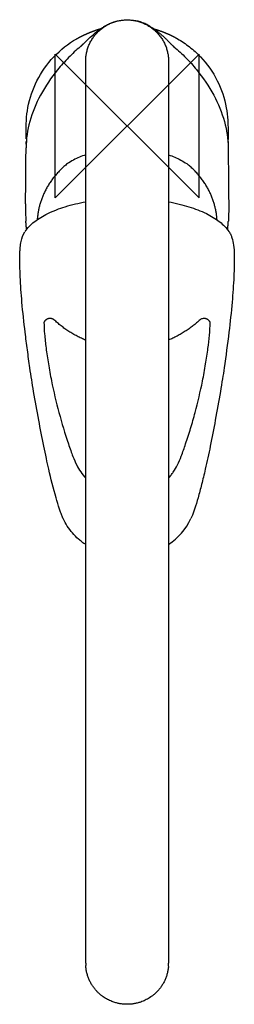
# Model space of a CAD drawing. Header units: millimetres. Extents: x -30 to 30, y -244 to 30.
import ezdxf

# ---------------------------------------------------------------- set-up
doc = ezdxf.new("R2010")
doc.units = ezdxf.units.MM
doc.header["$MEASUREMENT"] = 0
doc.layers.add('ORIGIN', color=6, linetype='Continuous')
doc.layers.add('PLANNING', color=1, linetype='Continuous')

# ---------------------------------------------------------------- blocks, each defined once
blk = doc.blocks.new('8011-0000_T')
at = {"layer": 'ORIGIN'}
for p, q in [((20, 20), (-20, -20)), ((-20, -20), (-20, 20)), ((-20, 20), (20, -20)), ((20, -20), (20, 20))]:
    blk.add_line(p, q, dxfattribs=at)
at = {"layer": 'PLANNING'}
for p, q in [((17.87, -108.94), (17.71, -109.31)), ((-11.5, -233.08), (-11.5, -231.13)), ((11.5, -231.13), (11.5, -233.08))]:
    blk.add_line(p, q, dxfattribs=at)
for centre, radius, start, end in [((2.01, -102.06), 17.29, 303.2705, 335.2288), ((-0.15, -233.08), 11.35, 180, 183.2681), ((0.15, -233.08), 11.35, 355.7302, 359.9999)]:
    blk.add_arc(centre, radius, start, end, dxfattribs=at)
blk.add_rational_spline([(-11.5, 18), (-11.5, 29.5), (0, 29.5), (11.5, 29.5), (11.5, 18)], [1, 0.707106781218, 1, 0.707106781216, 1], degree=2, knots=[0, 0, 0, 18.064158, 18.064158, 36.128315, 36.128315, 36.128315], dxfattribs=at)
for points, degree in [([(-6.85, 27.35), (-6.83, 27.37), (-6.79, 27.39), (-6.77, 27.41)], 3), ([(-1.77, 29.37), (-0.52, 29.55), (0.54, 29.55), (1.77, 29.37)], 3), ([(-13.98, 24.25), (-13.27, 24.66), (-12.55, 25.04), (-11.82, 25.41), (-11.07, 25.74), (-10.31, 26.06), (-9.54, 26.35), (-8.78, 26.61), (-8.02, 26.86), (-7.27, 27.08)], 9), ([(-12.02, 22.96), (-10.74, 24.29), (-8.4, 26.36), (-6.85, 27.35)], 3), ([(7.31, 27.05), (8.06, 26.83), (8.82, 26.59), (9.58, 26.33), (10.34, 26.04), (11.1, 25.73), (11.84, 25.39), (12.56, 25.04), (13.28, 24.66), (13.98, 24.25)], 9), ([(11.11, 23.88), (11.37, 23.61), (11.84, 23.14), (12.1, 22.87)], 3), ([(-11.5, -231.13), (-11.5, -106.56), (-11.5, 18)], 2), ([(11.5, 18), (11.5, -106.56), (11.5, -231.13)], 2), ([(-28.2, -21.74), (-28.21, -23.03), (-28.18, -25.28), (-28.1, -26.56)], 3), ([(28.21, -22.32), (28.22, -23.45), (28.17, -25.43), (28.1, -26.56)], 3), ([(-20.31, -53.95), (-20.32, -53.95), (-20.34, -53.93), (-20.36, -53.92)], 3)]:
    blk.add_open_spline(points, degree=degree, dxfattribs=at)
for points, knots in [([(-6.77, 27.41), (-6.55, 27.55), (-6.11, 27.82), (-5.3, 28.28), (-3.9, 28.92), (-2.64, 29.25), (-1.77, 29.37)], [0, 0, 0, 0, 0.794697, 1.543817, 2.7856, 5.419866, 5.419866, 5.419866, 5.419866]), ([(6.77, 27.41), (6.55, 27.55), (6.11, 27.82), (5.3, 28.28), (3.9, 28.92), (2.64, 29.25), (1.77, 29.37)], [0, 0, 0, 0, 0.794697, 1.543817, 2.7856, 5.419866, 5.419866, 5.419866, 5.419866]), ([(-13.01, 22.03), (-14.13, 21.08), (-16.33, 19.03), (-20.23, 14.68), (-24.19, 8.86), (-27.27, 1.47), (-28.04, -3.63), (-28.06, -6.1)], [0, 0, 0, 0, 4.420109, 8.98751, 17.509096, 25.451173, 32.861387, 32.861387, 32.861387, 32.861387]), ([(-28.03, -3.65), (-28.03, -2.82), (-28.02, -1.56), (-28.01, 0.19), (-27.95, 2.28), (-27.43, 6.55), (-25.33, 12.81), (-20.65, 19.49), (-16.33, 22.89), (-13.98, 24.25)], [0, 0, 0, 0, 2.488761, 3.794131, 5.23606, 8.771139, 16.670259, 24.83473, 32.987989, 32.987989, 32.987989, 32.987989]), ([(13.01, 22.03), (14.16, 21.05), (16.35, 19.01), (20.25, 14.65), (24.19, 8.86), (27.27, 1.45), (28.04, -3.64), (28.06, -6.1)], [0, 0, 0, 0, 4.542727, 8.953506, 17.543, 25.462891, 32.861364, 32.861364, 32.861364, 32.861364]), ([(13.98, 24.25), (15.15, 23.58), (17.4, 22.05), (21.43, 18.38), (25.33, 12.8), (27.44, 6.53), (27.95, 2.25), (28.01, 0.13), (28.02, -1.65), (28.03, -2.95), (28.03, -3.8)], [0, 0, 0, 0, 4.047543, 8.1374, 16.317591, 24.247986, 27.794147, 29.232783, 30.585542, 33.133592, 33.133592, 33.133592, 33.133592]), ([(-11.5, -8.06), (-12.68, -8.46), (-13.81, -8.95), (-15.46, -9.82), (-16.02, -10.15), (-16.56, -10.5)], [0.8227006, 0.8227006, 0.8227006, 0.8227006, 0.9488594, 0.9488594, 1.0162772, 1.0162772, 1.0162772, 1.0162772]), ([(11.5, -8.06), (12.67, -8.46), (13.8, -8.94), (15.46, -9.82), (16.02, -10.15), (16.56, -10.5)], [4.2989785, 4.2989785, 4.2989785, 4.2989785, 4.4247626, 4.4247626, 4.4922939, 4.4922939, 4.4922939, 4.4922939]), ([(-28.28, -29.36), (-27.96, -28.88), (-27.19, -27.93), (-25.18, -26.13), (-21.85, -24.16), (-17.01, -22.33), (-13.42, -21.47), (-11.5, -21.12)], [0, 0, 0, 0, 1.741652, 3.650164, 8.068777, 13.274748, 19.13066, 19.13066, 19.13066, 19.13066]), ([(11.5, -21.13), (12.5, -21.32), (14.4, -21.72), (17.94, -22.7), (21.81, -24.17), (25.63, -26.43), (27.55, -28.35), (28.23, -29.36)], [0, 0, 0, 0, 3.040769, 5.828269, 11.0309, 15.431869, 19.079823, 19.079823, 19.079823, 19.079823]), ([(-29.78, -35.91), (-29.77, -35.55), (-29.75, -34.86), (-29.66, -33.61), (-29.4, -31.78), (-28.9, -30.33), (-28.39, -29.53)], [0, 0, 0, 0, 1.079517, 2.058186, 3.775866, 6.607134, 6.607134, 6.607134, 6.607134]), ([(28.23, -29.36), (28.35, -29.53), (28.53, -29.84), (28.83, -30.43), (29.24, -31.5), (29.63, -33.39), (29.71, -35), (29.73, -35.91)], [19.079823, 19.079823, 19.079823, 19.079823, 19.711417, 20.146062, 21.063024, 23.132834, 25.917519, 25.917519, 25.917519, 25.917519]), ([(-26.99, -67.36), (-27.23, -65.7), (-27.69, -62.39), (-28.47, -56.3), (-29.2, -49.51), (-29.72, -42.32), (-29.81, -37.93), (-29.78, -35.91)], [0, 0, 0, 0, 5.058273, 10.002664, 18.433535, 25.540456, 31.608343, 31.608343, 31.608343, 31.608343]), ([(29.73, -35.91), (29.74, -36.88), (29.74, -38.89), (29.6, -43.27), (29.15, -49.48), (28.24, -57.95), (27.42, -64.06), (26.94, -67.36)], [25.917519, 25.917519, 25.917519, 25.917519, 28.838593, 31.949829, 39.060348, 47.495397, 57.526168, 57.526168, 57.526168, 57.526168]), ([(-23.09, -54.64), (-23.08, -55.73), (-22.94, -58.14), (-22.52, -61.99), (-21.87, -66.34), (-20.23, -75.33), (-18.23, -82.76), (-16.3, -88.52)], [0, 0, 0, 0, 3.284289, 7.232127, 11.624384, 16.460958, 34.661231, 34.661231, 34.661231, 34.661231]), ([(16.25, -88.52), (16.73, -87.08), (17.66, -84.18), (19.31, -78.37), (20.71, -72.4), (21.8, -66.42), (22.62, -60.97), (23, -57.08), (23.04, -54.64)], [0, 0, 0, 0, 4.539631, 9.129577, 18.11222, 22.946476, 27.345397, 34.659286, 34.659286, 34.659286, 34.659286]), ([(22.06, -53.75), (21.99, -53.73), (21.83, -53.67), (21.52, -53.61), (21.11, -53.6), (20.65, -53.71), (20.38, -53.86), (20.26, -53.95)], [0, 0, 0, 0, 0.230662, 0.487412, 0.970393, 1.449793, 1.890811, 1.890811, 1.890811, 1.890811]), ([(-21.75, -95.55), (-21.98, -94.55), (-22.45, -92.41), (-23.4, -87.87), (-24.6, -81.67), (-25.89, -74.41), (-26.68, -69.56), (-26.99, -67.36)], [0, 0, 0, 0, 3.078709, 6.557643, 13.925933, 22.024306, 28.672761, 28.672761, 28.672761, 28.672761]), ([(26.94, -67.36), (26.8, -68.38), (26.46, -70.57), (25.66, -75.42), (24.55, -81.67), (23.16, -88.88), (22.19, -93.42), (21.7, -95.55)], [57.526168, 57.526168, 57.526168, 57.526168, 60.601002, 64.17714, 72.275994, 79.644474, 86.198683, 86.198683, 86.198683, 86.198683]), ([(-16.3, -88.52), (-16.09, -89.14), (-15.69, -90.31), (-14.96, -92.28), (-13.81, -94.98), (-12.52, -97), (-11.5, -98.09)], [0, 0, 0, 0, 1.991176, 3.680499, 6.312932, 10.799448, 10.799448, 10.799448, 10.799448]), ([(11.5, -98.04), (11.74, -97.78), (12.2, -97.23), (13.07, -96.02), (14.06, -94.28), (15.18, -91.65), (15.86, -89.67), (16.25, -88.52)], [0, 0, 0, 0, 1.070188, 2.148206, 4.453926, 7.071424, 10.725513, 10.725513, 10.725513, 10.725513]), ([(-17.93, -108.93), (-18.07, -108.58), (-18.37, -107.82), (-19, -106.02), (-20.23, -101.94), (-21.14, -98.22), (-21.75, -95.55)], [0, 0, 0, 0, 1.148739, 2.449675, 5.713079, 13.933102, 13.933102, 13.933102, 13.933102]), ([(21.7, -95.55), (21.53, -96.29), (21.2, -97.71), (20.55, -100.37), (19.75, -103.34), (18.84, -106.39), (18.2, -108.19), (17.87, -108.94)], [86.198683, 86.198683, 86.198683, 86.198683, 88.437628, 90.57837, 94.404484, 97.666154, 100.122946, 100.122946, 100.122946, 100.122946]), ([(-11.5, -116.55), (-11.85, -116.32), (-12.52, -115.84), (-13.8, -114.79), (-15.79, -112.8), (-17.11, -110.76), (-17.76, -109.31)], [0, 0, 0, 0, 1.254528, 2.492486, 4.932837, 9.703992, 9.703992, 9.703992, 9.703992])]:
    blk.add_open_spline(points, degree=3, knots=knots, dxfattribs=at)
for points, weights, degree in [([(6.77, 27.41), (6.81, 27.38), (6.85, 27.35)], [1, 0.999990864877, 1], 2), ([(11.11, 23.88), (9.16, 25.84), (6.85, 27.35)], [1, 0.994557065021, 1], 2), ([(-13.01, 22.03), (-12.49, 22.47), (-12.02, 22.96)], [1, 0.998570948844, 1], 2), ([(12.1, 22.87), (12.53, 22.43), (13.01, 22.03)], [1, 0.998748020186, 1], 2), ([(-28.03, -5.06), (-28.03, -4.7), (-28.03, -4.34)], [1, 0.999991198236, 1], 2), ([(28.03, -4.34), (28.03, -4.63), (28.03, -4.92)], [1, 0.999995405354, 1], 2), ([(-28.2, -21.74), (-28.12, -13.92), (-28.06, -6.1)], [1, 0.999999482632, 1], 2), ([(28.06, -6.1), (28.12, -14.21), (28.21, -22.32)], [1, 0.999999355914, 1], 2), ([(-16.56, -10.5), (-24.33, -16.73), (-24.95, -26.11)], [0.854351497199, 0.843653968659, 0.976342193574], 2), ([(24.96, -26.14), (24.35, -16.74), (16.56, -10.5)], [0.976944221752, 0.843601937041, 0.854355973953], 2), ([(-27.93, -28.62), (-28.04, -27.59), (-28.1, -26.56)], [1, 0.999771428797, 1], 2), ([(27.93, -28.62), (28.04, -27.59), (28.1, -26.56)], [1, 0.999770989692, 1], 2), ([(-27.93, -28.62), (-27.92, -28.73), (-27.9, -28.83)], [1, 0.999995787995, 1], 2), ([(27.9, -28.89), (27.91, -28.76), (27.93, -28.62)], [1, 0.999993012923, 1], 2), ([(-22.98, -54.46), (-23.04, -54.54), (-23.09, -54.64)], [1, 0.995052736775, 0.993035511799], 2), ([(-22.11, -53.76), (-22.65, -53.98), (-22.98, -54.46)], [1, 0.958438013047, 1], 2), ([(-20.36, -53.92), (-21.19, -53.35), (-22.11, -53.76)], [1, 0.87662028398, 1], 2), ([(-11.5, -59.64), (-16.43, -57.61), (-20.31, -53.95)], [1, 0.983614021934, 1], 2), ([(20.26, -53.95), (16.4, -57.59), (11.5, -59.62)], [1, 0.98377423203, 1], 2), ([(22.93, -54.46), (22.6, -53.98), (22.06, -53.75)], [1, 0.95837616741, 1], 2), ([(23.04, -54.64), (22.99, -54.54), (22.93, -54.46)], [0.992935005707, 0.994941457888, 1], 2), ([(-17.76, -109.31), (-17.85, -109.12), (-17.92, -108.94)], [1, 0.999925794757, 1], 2), ([(-0.07, -244.5), (-5.55, -244.46), (-11.07, -240.94), (-11.48, -233.73)], [1, 0.677083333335, 0.510579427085, 0.50048828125], 3), ([(11.47, -233.93), (10.93, -241.09), (5.39, -244.53), (-0.07, -244.5)], [0.500579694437, 0.511543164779, 0.678016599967, 1], 3)]:
    blk.add_rational_spline(points, weights, degree=degree, dxfattribs=at)

msp = doc.modelspace()

# ---------------------------------------------------------------- block references
msp.add_blockref('8011-0000_T', (0, 0))

doc.saveas('drawing.dxf')
